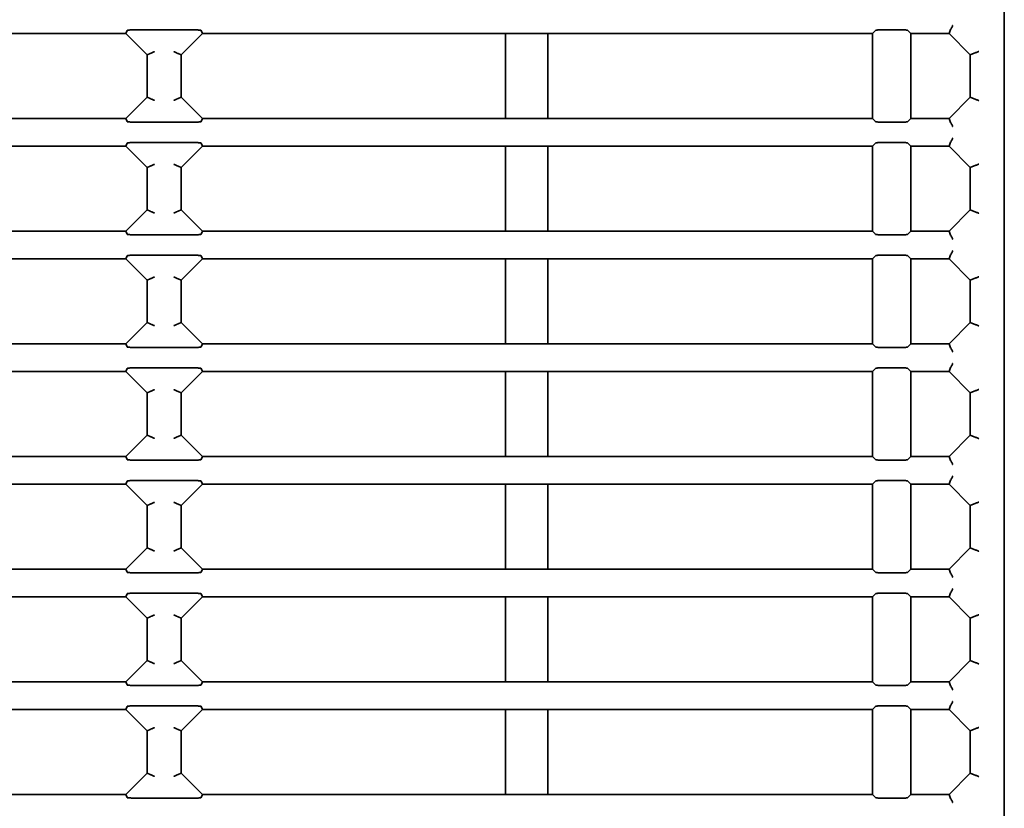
# Model space of a CAD drawing. Header units: millimetres. Extents: x 108 to 291, y 38 to 239.
# Tile 5 of 11: x 125 to 148, y 72 to 91. Entities that reach past the tile are written whole.
import ezdxf

# ---------------------------------------------------------------- set-up
doc = ezdxf.new("R2010")
doc.units = ezdxf.units.MM

msp = doc.modelspace()

# ---------------------------------------------------------------- linework, layer by layer
at = {"color": 7, "linetype": 'Continuous', "lineweight": 35}
for p, q in [((147.758, 101.557), (147.758, 42.945)), ((127.108, 90.607), (120.36, 90.607)), ((127.108, 90.607), (127.138, 90.68)), ((127.608, 90.107), (127.108, 90.607)), ((127.267, 90.691), (128.748, 90.691)), ((128.908, 90.607), (128.408, 90.107)), ((128.878, 90.68), (128.908, 90.607)), ((136.031, 90.607), (128.908, 90.607)), ((137.031, 90.607), (136.031, 90.607)), ((136.031, 88.607), (136.031, 90.607)), ((144.658, 90.607), (137.031, 90.607)), ((137.031, 88.607), (137.031, 90.607)), ((144.658, 90.607), (144.729, 90.679)), ((144.658, 90.607), (144.658, 88.607)), ((144.837, 90.691), (145.393, 90.691)), ((145.483, 90.682), (145.558, 90.607)), ((146.458, 90.607), (145.558, 90.607)), ((145.558, 88.607), (145.558, 90.607)), ((146.458, 90.607), (146.494, 90.698)), ((146.958, 90.107), (146.458, 90.607)), ((146.494, 90.698), (146.495, 90.699)), ((127.68, 90.138), (127.608, 90.107)), ((127.608, 90.107), (127.608, 89.107)), ((127.68, 90.138), (127.68, 90.138)), ((128.335, 90.138), (128.335, 90.138)), ((128.408, 90.107), (128.335, 90.138)), ((128.408, 89.107), (128.408, 90.107)), ((146.958, 90.107), (147.047, 90.145)), ((146.958, 89.107), (146.958, 90.107)), ((147.047, 90.145), (147.047, 90.145)), ((127.108, 88.607), (127.608, 89.107)), ((127.608, 89.107), (127.68, 89.077)), ((128.335, 89.077), (128.408, 89.107)), ((128.408, 89.107), (128.908, 88.607)), ((146.458, 88.607), (146.958, 89.107)), ((146.958, 89.107), (147.047, 89.07)), ((127.68, 89.077), (127.68, 89.077)), ((128.335, 89.077), (128.335, 89.077)), ((147.047, 89.07), (147.047, 89.07)), ((120.36, 88.607), (127.108, 88.607)), ((127.138, 88.535), (127.108, 88.607)), ((128.748, 88.524), (127.267, 88.524)), ((128.908, 88.607), (128.878, 88.535)), ((128.908, 88.607), (136.031, 88.607)), ((136.031, 88.607), (137.031, 88.607)), ((137.031, 88.607), (144.658, 88.607)), ((144.729, 88.536), (144.658, 88.607)), ((145.393, 88.524), (144.837, 88.524)), ((145.558, 88.607), (145.483, 88.533)), ((145.558, 88.607), (146.458, 88.607)), ((146.458, 88.607), (146.494, 88.517)), ((146.495, 88.516), (146.494, 88.517)), ((127.108, 87.957), (120.36, 87.957)), ((127.108, 87.957), (127.138, 88.03)), ((127.608, 87.457), (127.108, 87.957)), ((127.267, 88.041), (128.748, 88.041)), ((128.908, 87.957), (128.408, 87.457)), ((128.878, 88.03), (128.908, 87.957)), ((136.031, 87.957), (128.908, 87.957)), ((137.031, 87.957), (136.031, 87.957)), ((136.031, 85.957), (136.031, 87.957)), ((144.658, 87.957), (137.031, 87.957)), ((137.031, 85.957), (137.031, 87.957)), ((144.658, 87.957), (144.729, 88.029)), ((144.658, 87.957), (144.658, 85.957)), ((144.837, 88.041), (145.393, 88.041)), ((145.483, 88.032), (145.558, 87.957)), ((146.458, 87.957), (145.558, 87.957)), ((145.558, 85.957), (145.558, 87.957)), ((146.458, 87.957), (146.494, 88.048)), ((146.958, 87.457), (146.458, 87.957)), ((146.494, 88.048), (146.495, 88.049)), ((127.68, 87.488), (127.608, 87.457)), ((127.68, 87.488), (127.68, 87.488)), ((128.335, 87.488), (128.335, 87.488)), ((128.408, 87.457), (128.335, 87.488)), ((146.958, 87.457), (147.047, 87.495)), ((147.047, 87.495), (147.047, 87.495)), ((127.608, 87.457), (127.608, 86.457)), ((128.408, 86.457), (128.408, 87.457)), ((146.958, 86.457), (146.958, 87.457)), ((127.108, 85.957), (127.608, 86.457)), ((127.608, 86.457), (127.68, 86.427)), ((127.68, 86.427), (127.68, 86.427)), ((128.335, 86.427), (128.408, 86.457)), ((128.335, 86.427), (128.335, 86.427)), ((128.408, 86.457), (128.908, 85.957)), ((146.458, 85.957), (146.958, 86.457)), ((146.958, 86.457), (147.047, 86.42)), ((147.047, 86.42), (147.047, 86.42)), ((120.36, 85.957), (127.108, 85.957)), ((127.138, 85.885), (127.108, 85.957)), ((128.748, 85.874), (127.267, 85.874)), ((128.908, 85.957), (128.878, 85.885)), ((128.908, 85.957), (136.031, 85.957)), ((136.031, 85.957), (137.031, 85.957)), ((137.031, 85.957), (144.658, 85.957)), ((144.729, 85.886), (144.658, 85.957)), ((145.393, 85.874), (144.837, 85.874)), ((145.558, 85.957), (145.483, 85.883)), ((145.558, 85.957), (146.458, 85.957)), ((146.458, 85.957), (146.494, 85.867)), ((146.495, 85.866), (146.494, 85.867)), ((127.108, 85.307), (120.36, 85.307)), ((127.108, 85.307), (127.138, 85.38)), ((127.608, 84.807), (127.108, 85.307)), ((127.267, 85.391), (128.748, 85.391)), ((128.908, 85.307), (128.408, 84.807)), ((128.878, 85.38), (128.908, 85.307)), ((136.031, 85.307), (128.908, 85.307)), ((137.031, 85.307), (136.031, 85.307)), ((136.031, 83.307), (136.031, 85.307)), ((144.658, 85.307), (137.031, 85.307)), ((137.031, 83.307), (137.031, 85.307)), ((144.658, 85.307), (144.729, 85.379)), ((144.658, 85.307), (144.658, 83.307)), ((144.837, 85.391), (145.393, 85.391)), ((145.483, 85.382), (145.558, 85.307)), ((146.458, 85.307), (145.558, 85.307)), ((145.558, 83.307), (145.558, 85.307)), ((146.458, 85.307), (146.494, 85.398)), ((146.958, 84.807), (146.458, 85.307)), ((146.494, 85.398), (146.495, 85.399)), ((127.68, 84.838), (127.608, 84.807)), ((127.608, 84.807), (127.608, 83.807)), ((127.68, 84.838), (127.68, 84.838)), ((128.335, 84.838), (128.335, 84.838)), ((128.408, 84.807), (128.335, 84.838)), ((128.408, 83.807), (128.408, 84.807)), ((146.958, 84.807), (147.047, 84.845)), ((146.958, 83.807), (146.958, 84.807)), ((147.047, 84.845), (147.047, 84.845)), ((127.108, 83.307), (127.608, 83.807)), ((127.608, 83.807), (127.68, 83.777)), ((128.335, 83.777), (128.408, 83.807)), ((128.408, 83.807), (128.908, 83.307)), ((146.458, 83.307), (146.958, 83.807)), ((146.958, 83.807), (147.047, 83.77)), ((127.68, 83.777), (127.68, 83.777)), ((128.335, 83.777), (128.335, 83.777)), ((147.047, 83.77), (147.047, 83.77)), ((120.36, 83.307), (127.108, 83.307)), ((127.138, 83.235), (127.108, 83.307)), ((128.748, 83.224), (127.267, 83.224)), ((128.908, 83.307), (128.878, 83.235)), ((128.908, 83.307), (136.031, 83.307)), ((136.031, 83.307), (137.031, 83.307)), ((137.031, 83.307), (144.658, 83.307)), ((144.729, 83.236), (144.658, 83.307)), ((145.393, 83.224), (144.837, 83.224)), ((145.558, 83.307), (145.483, 83.233)), ((145.558, 83.307), (146.458, 83.307)), ((146.458, 83.307), (146.494, 83.217)), ((146.495, 83.216), (146.494, 83.217)), ((127.108, 82.657), (120.36, 82.657)), ((127.108, 82.657), (127.138, 82.73)), ((127.608, 82.157), (127.108, 82.657)), ((127.267, 82.741), (128.748, 82.741)), ((128.908, 82.657), (128.408, 82.157)), ((128.878, 82.73), (128.908, 82.657)), ((136.031, 82.657), (128.908, 82.657)), ((137.031, 82.657), (136.031, 82.657)), ((136.031, 80.657), (136.031, 82.657)), ((144.658, 82.657), (137.031, 82.657)), ((137.031, 80.657), (137.031, 82.657)), ((144.658, 82.657), (144.729, 82.729)), ((144.658, 82.657), (144.658, 80.657)), ((144.837, 82.741), (145.393, 82.741)), ((145.483, 82.732), (145.558, 82.657)), ((146.458, 82.657), (145.558, 82.657)), ((145.558, 80.657), (145.558, 82.657)), ((146.458, 82.657), (146.494, 82.748)), ((146.958, 82.157), (146.458, 82.657)), ((146.494, 82.748), (146.495, 82.749)), ((127.68, 82.188), (127.608, 82.157)), ((127.68, 82.188), (127.68, 82.188)), ((128.335, 82.188), (128.335, 82.188)), ((128.408, 82.157), (128.335, 82.188)), ((146.958, 82.157), (147.047, 82.195)), ((147.047, 82.195), (147.047, 82.195)), ((127.608, 82.157), (127.608, 81.157)), ((128.408, 81.157), (128.408, 82.157)), ((146.958, 81.157), (146.958, 82.157)), ((127.108, 80.657), (127.608, 81.157)), ((127.608, 81.157), (127.68, 81.127)), ((127.68, 81.127), (127.68, 81.127)), ((128.335, 81.127), (128.408, 81.157)), ((128.335, 81.127), (128.335, 81.127)), ((128.408, 81.157), (128.908, 80.657)), ((146.458, 80.657), (146.958, 81.157)), ((146.958, 81.157), (147.047, 81.12)), ((147.047, 81.12), (147.047, 81.12)), ((120.36, 80.657), (127.108, 80.657)), ((127.138, 80.585), (127.108, 80.657)), ((128.748, 80.574), (127.267, 80.574)), ((128.908, 80.657), (128.878, 80.585)), ((128.908, 80.657), (136.031, 80.657)), ((136.031, 80.657), (137.031, 80.657)), ((137.031, 80.657), (144.658, 80.657)), ((144.729, 80.586), (144.658, 80.657)), ((145.393, 80.574), (144.837, 80.574)), ((145.558, 80.657), (145.483, 80.583)), ((145.558, 80.657), (146.458, 80.657)), ((146.458, 80.657), (146.494, 80.567)), ((146.495, 80.566), (146.494, 80.567)), ((127.267, 80.091), (128.748, 80.091)), ((144.837, 80.091), (145.393, 80.091)), ((145.483, 80.082), (145.558, 80.007)), ((146.458, 80.007), (146.494, 80.098)), ((146.494, 80.098), (146.495, 80.099)), ((127.108, 80.007), (120.36, 80.007)), ((127.108, 80.007), (127.138, 80.08)), ((127.608, 79.507), (127.108, 80.007)), ((128.908, 80.007), (128.408, 79.507)), ((128.878, 80.08), (128.908, 80.007)), ((136.031, 80.007), (128.908, 80.007)), ((137.031, 80.007), (136.031, 80.007)), ((136.031, 78.007), (136.031, 80.007)), ((144.658, 80.007), (137.031, 80.007)), ((137.031, 78.007), (137.031, 80.007)), ((144.658, 80.007), (144.729, 80.079)), ((144.658, 80.007), (144.658, 78.007)), ((146.458, 80.007), (145.558, 80.007)), ((145.558, 78.007), (145.558, 80.007)), ((146.958, 79.507), (146.458, 80.007)), ((127.68, 79.538), (127.608, 79.507)), ((127.608, 79.507), (127.608, 78.507)), ((127.68, 79.538), (127.68, 79.538)), ((128.335, 79.538), (128.335, 79.538)), ((128.408, 79.507), (128.335, 79.538)), ((128.408, 78.507), (128.408, 79.507)), ((146.958, 79.507), (147.047, 79.545)), ((146.958, 78.507), (146.958, 79.507)), ((147.047, 79.545), (147.047, 79.545)), ((127.108, 78.007), (127.608, 78.507)), ((127.608, 78.507), (127.68, 78.477)), ((127.68, 78.477), (127.68, 78.477)), ((128.335, 78.477), (128.408, 78.507)), ((128.335, 78.477), (128.335, 78.477)), ((128.408, 78.507), (128.908, 78.007)), ((146.458, 78.007), (146.958, 78.507)), ((146.958, 78.507), (147.047, 78.47)), ((147.047, 78.47), (147.047, 78.47)), ((120.36, 78.007), (127.108, 78.007)), ((127.138, 77.935), (127.108, 78.007)), ((128.908, 78.007), (128.878, 77.935)), ((128.908, 78.007), (136.031, 78.007)), ((136.031, 78.007), (137.031, 78.007)), ((137.031, 78.007), (144.658, 78.007)), ((144.729, 77.936), (144.658, 78.007)), ((145.558, 78.007), (145.483, 77.933)), ((145.558, 78.007), (146.458, 78.007)), ((146.458, 78.007), (146.494, 77.917)), ((128.748, 77.924), (127.267, 77.924)), ((145.393, 77.924), (144.837, 77.924)), ((146.495, 77.916), (146.494, 77.917)), ((127.108, 77.357), (120.36, 77.357)), ((127.108, 77.357), (127.138, 77.43)), ((127.608, 76.857), (127.108, 77.357)), ((127.267, 77.441), (128.748, 77.441)), ((128.908, 77.357), (128.408, 76.857)), ((128.878, 77.43), (128.908, 77.357)), ((136.031, 77.357), (128.908, 77.357)), ((137.031, 77.357), (136.031, 77.357)), ((136.031, 75.357), (136.031, 77.357)), ((144.658, 77.357), (137.031, 77.357)), ((137.031, 75.357), (137.031, 77.357)), ((144.658, 77.357), (144.729, 77.429)), ((144.658, 77.357), (144.658, 75.357)), ((144.837, 77.441), (145.393, 77.441)), ((145.483, 77.432), (145.558, 77.357)), ((146.458, 77.357), (145.558, 77.357)), ((145.558, 75.357), (145.558, 77.357)), ((146.458, 77.357), (146.494, 77.448)), ((146.958, 76.857), (146.458, 77.357)), ((146.494, 77.448), (146.495, 77.449)), ((127.68, 76.888), (127.608, 76.857)), ((127.608, 76.857), (127.608, 75.857)), ((127.68, 76.888), (127.68, 76.888)), ((128.335, 76.888), (128.335, 76.888)), ((128.408, 76.857), (128.335, 76.888)), ((128.408, 75.857), (128.408, 76.857)), ((146.958, 76.857), (147.047, 76.895)), ((146.958, 75.857), (146.958, 76.857)), ((147.047, 76.895), (147.047, 76.895)), ((127.108, 75.357), (127.608, 75.857)), ((127.608, 75.857), (127.68, 75.827)), ((127.68, 75.827), (127.68, 75.827)), ((128.335, 75.827), (128.408, 75.857)), ((128.335, 75.827), (128.335, 75.827)), ((128.408, 75.857), (128.908, 75.357)), ((146.458, 75.357), (146.958, 75.857)), ((146.958, 75.857), (147.047, 75.82)), ((147.047, 75.82), (147.047, 75.82)), ((120.36, 75.357), (127.108, 75.357)), ((127.138, 75.285), (127.108, 75.357)), ((128.748, 75.274), (127.267, 75.274)), ((128.908, 75.357), (128.878, 75.285)), ((128.908, 75.357), (136.031, 75.357)), ((136.031, 75.357), (137.031, 75.357)), ((137.031, 75.357), (144.658, 75.357)), ((144.729, 75.286), (144.658, 75.357)), ((145.393, 75.274), (144.837, 75.274)), ((145.558, 75.357), (145.483, 75.283)), ((145.558, 75.357), (146.458, 75.357)), ((146.458, 75.357), (146.494, 75.267)), ((146.495, 75.266), (146.494, 75.267)), ((127.108, 74.707), (127.138, 74.78)), ((127.267, 74.791), (128.748, 74.791)), ((128.878, 74.78), (128.908, 74.707)), ((144.658, 74.707), (144.729, 74.779)), ((144.837, 74.791), (145.393, 74.791)), ((145.483, 74.782), (145.558, 74.707)), ((146.458, 74.707), (146.494, 74.798)), ((146.494, 74.798), (146.495, 74.799)), ((127.108, 74.707), (120.36, 74.707)), ((127.608, 74.207), (127.108, 74.707)), ((128.908, 74.707), (128.408, 74.207)), ((136.031, 74.707), (128.908, 74.707)), ((137.031, 74.707), (136.031, 74.707)), ((136.031, 72.707), (136.031, 74.707)), ((144.658, 74.707), (137.031, 74.707)), ((137.031, 72.707), (137.031, 74.707)), ((144.658, 74.707), (144.658, 72.707)), ((146.458, 74.707), (145.558, 74.707)), ((145.558, 72.707), (145.558, 74.707)), ((146.958, 74.207), (146.458, 74.707)), ((127.68, 74.238), (127.608, 74.207)), ((127.608, 74.207), (127.608, 73.207)), ((127.68, 74.238), (127.68, 74.238)), ((128.335, 74.238), (128.335, 74.238)), ((128.408, 74.207), (128.335, 74.238)), ((128.408, 73.207), (128.408, 74.207)), ((147.047, 74.245), (146.958, 74.207)), ((146.958, 73.207), (146.958, 74.207)), ((147.047, 74.245), (147.047, 74.245)), ((127.108, 72.707), (127.608, 73.207)), ((127.608, 73.207), (127.68, 73.177)), ((127.68, 73.177), (127.68, 73.177)), ((128.335, 73.177), (128.408, 73.207)), ((128.335, 73.177), (128.335, 73.177)), ((128.408, 73.207), (128.908, 72.707)), ((146.458, 72.707), (146.958, 73.207)), ((146.958, 73.207), (147.047, 73.17)), ((147.047, 73.17), (147.047, 73.17)), ((120.36, 72.707), (127.108, 72.707)), ((127.138, 72.635), (127.108, 72.707)), ((128.908, 72.707), (128.878, 72.635)), ((128.908, 72.707), (136.031, 72.707)), ((136.031, 72.707), (137.031, 72.707)), ((137.031, 72.707), (144.658, 72.707)), ((144.729, 72.636), (144.658, 72.707)), ((145.558, 72.707), (145.483, 72.633)), ((145.558, 72.707), (146.458, 72.707)), ((146.494, 72.617), (146.458, 72.707)), ((128.748, 72.624), (127.267, 72.624)), ((145.393, 72.624), (144.837, 72.624)), ((146.495, 72.616), (146.494, 72.617))]:
    msp.add_line(p, q, dxfattribs=at)
for points, knots in [([(146.544, 90.798), (146.544, 90.798), (146.542, 90.793), (146.535, 90.776), (146.524, 90.751), (146.511, 90.725), (146.501, 90.706), (146.497, 90.701), (146.495, 90.699)], [0, 0, 0, 0, 0.011177, 0.10997, 0.349518, 0.572264, 0.78596, 1, 1, 1, 1]), ([(127.138, 90.68), (127.139, 90.681), (127.142, 90.683), (127.159, 90.686), (127.188, 90.689), (127.227, 90.691), (127.255, 90.691), (127.267, 90.691)], [0, 0, 0, 0, 0.150714, 0.300865, 0.505968, 0.792043, 1, 1, 1, 1]), ([(128.748, 90.691), (128.765, 90.691), (128.796, 90.69), (128.836, 90.688), (128.861, 90.685), (128.875, 90.683), (128.877, 90.681), (128.878, 90.68)], [0, 0, 0, 0, 0.29414, 0.545421, 0.732961, 0.884287, 1, 1, 1, 1]), ([(144.729, 90.679), (144.731, 90.681), (144.736, 90.683), (144.757, 90.687), (144.785, 90.69), (144.814, 90.691), (144.831, 90.691), (144.837, 90.691)], [0, 0, 0, 0, 0.221132, 0.442292, 0.662627, 0.881357, 1, 1, 1, 1]), ([(145.393, 90.691), (145.404, 90.691), (145.426, 90.691), (145.454, 90.689), (145.475, 90.686), (145.48, 90.683), (145.483, 90.682)], [0, 0, 0, 0, 0.246784, 0.493539, 0.741125, 1, 1, 1, 1]), ([(127.68, 90.138), (127.683, 90.138), (127.687, 90.14), (127.706, 90.148), (127.732, 90.159), (127.758, 90.17), (127.774, 90.176), (127.779, 90.178), (127.779, 90.179)], [0, 0, 0, 0, 0.214037, 0.427727, 0.650529, 0.890246, 0.988835, 1, 1, 1, 1]), ([(128.236, 90.179), (128.236, 90.178), (128.242, 90.176), (128.258, 90.17), (128.283, 90.159), (128.309, 90.148), (128.328, 90.14), (128.333, 90.138), (128.335, 90.138)], [0, 0, 0, 0, 0.011165, 0.109754, 0.349471, 0.572273, 0.785963, 1, 1, 1, 1]), ([(147.156, 90.186), (147.156, 90.186), (147.148, 90.183), (147.129, 90.175), (147.101, 90.164), (147.075, 90.154), (147.055, 90.147), (147.05, 90.146), (147.047, 90.145)], [0, 0, 0, 0, 0.010628, 0.163513, 0.388, 0.596831, 0.798278, 1, 1, 1, 1]), ([(127.68, 89.077), (127.683, 89.076), (127.687, 89.074), (127.706, 89.067), (127.732, 89.056), (127.758, 89.045), (127.774, 89.039), (127.779, 89.037), (127.779, 89.036)], [0, 0, 0, 0, 0.214037, 0.427727, 0.650529, 0.890246, 0.988835, 1, 1, 1, 1]), ([(128.236, 89.036), (128.236, 89.037), (128.242, 89.039), (128.258, 89.045), (128.283, 89.056), (128.309, 89.067), (128.328, 89.074), (128.333, 89.076), (128.335, 89.077)], [0, 0, 0, 0, 0.011165, 0.109754, 0.349471, 0.572273, 0.785963, 1, 1, 1, 1]), ([(147.156, 89.028), (147.156, 89.029), (147.148, 89.032), (147.129, 89.04), (147.101, 89.051), (147.075, 89.061), (147.055, 89.068), (147.05, 89.069), (147.047, 89.07)], [0, 0, 0, 0, 0.010628, 0.163513, 0.388, 0.596831, 0.798278, 1, 1, 1, 1]), ([(127.267, 88.524), (127.25, 88.524), (127.219, 88.525), (127.18, 88.527), (127.154, 88.529), (127.141, 88.532), (127.139, 88.534), (127.138, 88.535)], [0, 0, 0, 0, 0.29414, 0.545421, 0.732961, 0.884287, 1, 1, 1, 1]), ([(128.878, 88.535), (128.876, 88.534), (128.873, 88.532), (128.856, 88.529), (128.827, 88.526), (128.788, 88.524), (128.76, 88.524), (128.748, 88.524)], [0, 0, 0, 0, 0.150714, 0.300865, 0.505968, 0.792043, 1, 1, 1, 1]), ([(144.837, 88.524), (144.826, 88.524), (144.803, 88.524), (144.772, 88.526), (144.747, 88.529), (144.733, 88.533), (144.73, 88.535), (144.729, 88.536)], [0, 0, 0, 0, 0.217075, 0.434125, 0.651907, 0.871244, 1, 1, 1, 1]), ([(145.483, 88.533), (145.48, 88.532), (145.475, 88.529), (145.454, 88.526), (145.426, 88.524), (145.404, 88.524), (145.393, 88.524)], [0, 0, 0, 0, 0.250691, 0.501428, 0.750937, 1, 1, 1, 1]), ([(146.544, 88.417), (146.544, 88.417), (146.542, 88.422), (146.535, 88.439), (146.524, 88.464), (146.511, 88.49), (146.501, 88.509), (146.497, 88.514), (146.495, 88.516)], [0, 0, 0, 0, 0.011177, 0.10997, 0.349518, 0.572264, 0.78596, 1, 1, 1, 1]), ([(127.138, 88.03), (127.139, 88.031), (127.142, 88.033), (127.159, 88.036), (127.188, 88.039), (127.227, 88.041), (127.255, 88.041), (127.267, 88.041)], [0, 0, 0, 0, 0.1507141, 0.3008646, 0.5059681, 0.7920434, 1, 1, 1, 1]), ([(128.748, 88.041), (128.765, 88.041), (128.796, 88.04), (128.836, 88.038), (128.861, 88.035), (128.875, 88.033), (128.877, 88.031), (128.878, 88.03)], [0, 0, 0, 0, 0.2941403, 0.5454206, 0.7329615, 0.8842866, 1, 1, 1, 1]), ([(144.729, 88.029), (144.731, 88.031), (144.736, 88.033), (144.757, 88.037), (144.785, 88.04), (144.814, 88.041), (144.831, 88.041), (144.837, 88.041)], [0, 0, 0, 0, 0.221132, 0.442292, 0.662627, 0.881357, 1, 1, 1, 1]), ([(145.393, 88.041), (145.404, 88.041), (145.426, 88.041), (145.454, 88.039), (145.475, 88.036), (145.48, 88.033), (145.483, 88.032)], [0, 0, 0, 0, 0.246784, 0.493539, 0.741125, 1, 1, 1, 1]), ([(146.544, 88.148), (146.544, 88.148), (146.542, 88.143), (146.535, 88.126), (146.524, 88.101), (146.511, 88.075), (146.501, 88.056), (146.497, 88.051), (146.495, 88.049)], [0, 0, 0, 0, 0.011177, 0.10997, 0.349518, 0.572264, 0.78596, 1, 1, 1, 1]), ([(127.68, 87.488), (127.683, 87.488), (127.687, 87.49), (127.706, 87.498), (127.732, 87.509), (127.758, 87.52), (127.774, 87.526), (127.779, 87.528), (127.779, 87.529)], [0, 0, 0, 0, 0.2140366, 0.4277272, 0.6505286, 0.8902465, 0.9888355, 1, 1, 1, 1]), ([(128.236, 87.529), (128.236, 87.528), (128.242, 87.526), (128.258, 87.52), (128.283, 87.509), (128.309, 87.498), (128.328, 87.49), (128.333, 87.488), (128.335, 87.488)], [0, 0, 0, 0, 0.0111645, 0.1097535, 0.3494714, 0.5722728, 0.7859634, 1, 1, 1, 1]), ([(147.156, 87.536), (147.156, 87.536), (147.148, 87.533), (147.129, 87.525), (147.101, 87.514), (147.075, 87.504), (147.055, 87.497), (147.05, 87.496), (147.047, 87.495)], [0, 0, 0, 0, 0.010628, 0.163513, 0.388, 0.596831, 0.798278, 1, 1, 1, 1]), ([(127.68, 86.427), (127.683, 86.426), (127.687, 86.424), (127.706, 86.417), (127.732, 86.406), (127.758, 86.395), (127.774, 86.389), (127.779, 86.387), (127.779, 86.386)], [0, 0, 0, 0, 0.214037, 0.427727, 0.650529, 0.890246, 0.988835, 1, 1, 1, 1]), ([(128.236, 86.386), (128.236, 86.387), (128.242, 86.389), (128.258, 86.395), (128.283, 86.406), (128.309, 86.417), (128.328, 86.424), (128.333, 86.426), (128.335, 86.427)], [0, 0, 0, 0, 0.0111645, 0.1097535, 0.3494714, 0.5722728, 0.7859634, 1, 1, 1, 1]), ([(147.156, 86.378), (147.156, 86.379), (147.148, 86.382), (147.129, 86.39), (147.101, 86.401), (147.075, 86.411), (147.055, 86.418), (147.05, 86.419), (147.047, 86.42)], [0, 0, 0, 0, 0.010628, 0.163513, 0.388, 0.596831, 0.798278, 1, 1, 1, 1]), ([(127.267, 85.874), (127.25, 85.874), (127.219, 85.875), (127.18, 85.877), (127.154, 85.879), (127.141, 85.882), (127.139, 85.884), (127.138, 85.885)], [0, 0, 0, 0, 0.2941403, 0.5454206, 0.7329615, 0.8842866, 1, 1, 1, 1]), ([(128.878, 85.885), (128.876, 85.884), (128.873, 85.882), (128.856, 85.879), (128.827, 85.876), (128.788, 85.874), (128.76, 85.874), (128.748, 85.874)], [0, 0, 0, 0, 0.150714, 0.300865, 0.505968, 0.792043, 1, 1, 1, 1]), ([(144.837, 85.874), (144.826, 85.874), (144.803, 85.874), (144.772, 85.876), (144.747, 85.879), (144.733, 85.883), (144.73, 85.885), (144.729, 85.886)], [0, 0, 0, 0, 0.217075, 0.434125, 0.651907, 0.871244, 1, 1, 1, 1]), ([(145.483, 85.883), (145.48, 85.882), (145.475, 85.879), (145.454, 85.876), (145.426, 85.874), (145.404, 85.874), (145.393, 85.874)], [0, 0, 0, 0, 0.250691, 0.501428, 0.750937, 1, 1, 1, 1]), ([(146.544, 85.767), (146.544, 85.767), (146.542, 85.772), (146.535, 85.789), (146.524, 85.814), (146.511, 85.84), (146.501, 85.859), (146.497, 85.864), (146.495, 85.866)], [0, 0, 0, 0, 0.011177, 0.10997, 0.349518, 0.572264, 0.78596, 1, 1, 1, 1]), ([(146.544, 85.498), (146.544, 85.498), (146.542, 85.493), (146.535, 85.476), (146.524, 85.451), (146.511, 85.425), (146.501, 85.406), (146.497, 85.401), (146.495, 85.399)], [0, 0, 0, 0, 0.011177, 0.10997, 0.349518, 0.572264, 0.78596, 1, 1, 1, 1]), ([(127.138, 85.38), (127.139, 85.381), (127.142, 85.383), (127.159, 85.386), (127.188, 85.389), (127.227, 85.391), (127.255, 85.391), (127.267, 85.391)], [0, 0, 0, 0, 0.1507141, 0.3008646, 0.5059681, 0.7920434, 1, 1, 1, 1]), ([(128.748, 85.391), (128.765, 85.391), (128.796, 85.39), (128.836, 85.388), (128.861, 85.385), (128.875, 85.383), (128.877, 85.381), (128.878, 85.38)], [0, 0, 0, 0, 0.2941403, 0.5454206, 0.7329615, 0.8842866, 1, 1, 1, 1]), ([(144.729, 85.379), (144.731, 85.381), (144.736, 85.383), (144.757, 85.387), (144.785, 85.39), (144.814, 85.391), (144.831, 85.391), (144.837, 85.391)], [0, 0, 0, 0, 0.221132, 0.442292, 0.662627, 0.881357, 1, 1, 1, 1]), ([(145.393, 85.391), (145.404, 85.391), (145.426, 85.391), (145.454, 85.389), (145.475, 85.386), (145.48, 85.383), (145.483, 85.382)], [0, 0, 0, 0, 0.246784, 0.493539, 0.741125, 1, 1, 1, 1]), ([(127.68, 84.838), (127.683, 84.838), (127.687, 84.84), (127.706, 84.848), (127.732, 84.859), (127.758, 84.87), (127.774, 84.876), (127.779, 84.878), (127.779, 84.879)], [0, 0, 0, 0, 0.2140366, 0.4277272, 0.6505286, 0.8902465, 0.9888355, 1, 1, 1, 1]), ([(128.236, 84.879), (128.236, 84.878), (128.242, 84.876), (128.258, 84.87), (128.283, 84.859), (128.309, 84.848), (128.328, 84.84), (128.333, 84.838), (128.335, 84.838)], [0, 0, 0, 0, 0.0111645, 0.1097535, 0.3494714, 0.5722728, 0.7859634, 1, 1, 1, 1]), ([(147.156, 84.886), (147.156, 84.886), (147.148, 84.883), (147.129, 84.875), (147.101, 84.864), (147.075, 84.854), (147.055, 84.847), (147.05, 84.846), (147.047, 84.845)], [0, 0, 0, 0, 0.010628, 0.163513, 0.388, 0.596831, 0.798278, 1, 1, 1, 1]), ([(127.68, 83.777), (127.683, 83.776), (127.687, 83.774), (127.706, 83.767), (127.732, 83.756), (127.758, 83.745), (127.774, 83.739), (127.779, 83.737), (127.779, 83.736)], [0, 0, 0, 0, 0.214037, 0.427727, 0.650529, 0.890246, 0.988835, 1, 1, 1, 1]), ([(128.236, 83.736), (128.236, 83.737), (128.242, 83.739), (128.258, 83.745), (128.283, 83.756), (128.309, 83.767), (128.328, 83.774), (128.333, 83.776), (128.335, 83.777)], [0, 0, 0, 0, 0.011165, 0.109754, 0.349471, 0.572273, 0.785963, 1, 1, 1, 1]), ([(147.156, 83.728), (147.156, 83.729), (147.148, 83.732), (147.129, 83.74), (147.101, 83.751), (147.075, 83.761), (147.055, 83.768), (147.05, 83.769), (147.047, 83.77)], [0, 0, 0, 0, 0.010628, 0.163513, 0.388, 0.596831, 0.798278, 1, 1, 1, 1]), ([(127.267, 83.224), (127.25, 83.224), (127.219, 83.225), (127.18, 83.227), (127.154, 83.229), (127.141, 83.232), (127.139, 83.234), (127.138, 83.235)], [0, 0, 0, 0, 0.29414, 0.545421, 0.732961, 0.884287, 1, 1, 1, 1]), ([(128.878, 83.235), (128.876, 83.234), (128.873, 83.232), (128.856, 83.229), (128.827, 83.226), (128.788, 83.224), (128.76, 83.224), (128.748, 83.224)], [0, 0, 0, 0, 0.150714, 0.300865, 0.505968, 0.792043, 1, 1, 1, 1]), ([(144.837, 83.224), (144.826, 83.224), (144.803, 83.224), (144.772, 83.226), (144.747, 83.229), (144.733, 83.233), (144.73, 83.235), (144.729, 83.236)], [0, 0, 0, 0, 0.217075, 0.434125, 0.651907, 0.871244, 1, 1, 1, 1]), ([(145.483, 83.233), (145.48, 83.232), (145.475, 83.229), (145.454, 83.226), (145.426, 83.224), (145.404, 83.224), (145.393, 83.224)], [0, 0, 0, 0, 0.250691, 0.501428, 0.750937, 1, 1, 1, 1]), ([(146.544, 83.117), (146.544, 83.117), (146.542, 83.122), (146.535, 83.139), (146.524, 83.164), (146.511, 83.19), (146.501, 83.209), (146.497, 83.214), (146.495, 83.216)], [0, 0, 0, 0, 0.011177, 0.10997, 0.349518, 0.572264, 0.78596, 1, 1, 1, 1]), ([(127.138, 82.73), (127.139, 82.731), (127.142, 82.733), (127.159, 82.736), (127.188, 82.739), (127.227, 82.741), (127.255, 82.741), (127.267, 82.741)], [0, 0, 0, 0, 0.150714, 0.300865, 0.505968, 0.792043, 1, 1, 1, 1]), ([(128.748, 82.741), (128.765, 82.741), (128.796, 82.74), (128.836, 82.738), (128.861, 82.735), (128.875, 82.733), (128.877, 82.731), (128.878, 82.73)], [0, 0, 0, 0, 0.29414, 0.545421, 0.732961, 0.884287, 1, 1, 1, 1]), ([(144.729, 82.729), (144.731, 82.731), (144.736, 82.733), (144.757, 82.737), (144.785, 82.74), (144.814, 82.741), (144.831, 82.741), (144.837, 82.741)], [0, 0, 0, 0, 0.221132, 0.442292, 0.662627, 0.881357, 1, 1, 1, 1]), ([(145.393, 82.741), (145.404, 82.741), (145.426, 82.741), (145.454, 82.739), (145.475, 82.736), (145.48, 82.733), (145.483, 82.732)], [0, 0, 0, 0, 0.246784, 0.493539, 0.741125, 1, 1, 1, 1]), ([(146.544, 82.848), (146.544, 82.848), (146.542, 82.843), (146.535, 82.826), (146.524, 82.801), (146.511, 82.775), (146.501, 82.756), (146.497, 82.751), (146.495, 82.749)], [0, 0, 0, 0, 0.011177, 0.10997, 0.349518, 0.572264, 0.78596, 1, 1, 1, 1]), ([(127.68, 82.188), (127.683, 82.188), (127.687, 82.19), (127.706, 82.198), (127.732, 82.209), (127.758, 82.22), (127.774, 82.226), (127.779, 82.228), (127.779, 82.229)], [0, 0, 0, 0, 0.214037, 0.427727, 0.650529, 0.890246, 0.988835, 1, 1, 1, 1]), ([(128.236, 82.229), (128.236, 82.228), (128.242, 82.226), (128.258, 82.22), (128.283, 82.209), (128.309, 82.198), (128.328, 82.19), (128.333, 82.188), (128.335, 82.188)], [0, 0, 0, 0, 0.011165, 0.109754, 0.349471, 0.572273, 0.785963, 1, 1, 1, 1]), ([(147.156, 82.236), (147.156, 82.236), (147.148, 82.233), (147.129, 82.225), (147.101, 82.214), (147.075, 82.204), (147.055, 82.197), (147.05, 82.196), (147.047, 82.195)], [0, 0, 0, 0, 0.010628, 0.163513, 0.388, 0.596831, 0.798278, 1, 1, 1, 1]), ([(127.68, 81.127), (127.683, 81.126), (127.687, 81.124), (127.706, 81.117), (127.732, 81.106), (127.758, 81.095), (127.774, 81.089), (127.779, 81.087), (127.779, 81.086)], [0, 0, 0, 0, 0.214037, 0.427727, 0.650529, 0.890246, 0.988835, 1, 1, 1, 1]), ([(128.236, 81.086), (128.236, 81.087), (128.242, 81.089), (128.258, 81.095), (128.283, 81.106), (128.309, 81.117), (128.328, 81.124), (128.333, 81.126), (128.335, 81.127)], [0, 0, 0, 0, 0.011165, 0.109754, 0.349471, 0.572273, 0.785963, 1, 1, 1, 1]), ([(147.156, 81.078), (147.156, 81.079), (147.148, 81.082), (147.129, 81.09), (147.101, 81.101), (147.075, 81.111), (147.055, 81.118), (147.05, 81.119), (147.047, 81.12)], [0, 0, 0, 0, 0.010628, 0.163513, 0.388, 0.596831, 0.798278, 1, 1, 1, 1]), ([(127.267, 80.574), (127.25, 80.574), (127.219, 80.575), (127.18, 80.577), (127.154, 80.579), (127.141, 80.582), (127.139, 80.584), (127.138, 80.585)], [0, 0, 0, 0, 0.29414, 0.545421, 0.732961, 0.884287, 1, 1, 1, 1]), ([(128.878, 80.585), (128.876, 80.584), (128.873, 80.582), (128.856, 80.579), (128.827, 80.576), (128.788, 80.574), (128.76, 80.574), (128.748, 80.574)], [0, 0, 0, 0, 0.1507141, 0.3008646, 0.5059681, 0.7920434, 1, 1, 1, 1]), ([(144.837, 80.574), (144.826, 80.574), (144.803, 80.574), (144.772, 80.576), (144.747, 80.579), (144.733, 80.583), (144.73, 80.585), (144.729, 80.586)], [0, 0, 0, 0, 0.217075, 0.434125, 0.651907, 0.871244, 1, 1, 1, 1]), ([(145.483, 80.583), (145.48, 80.582), (145.475, 80.579), (145.454, 80.576), (145.426, 80.574), (145.404, 80.574), (145.393, 80.574)], [0, 0, 0, 0, 0.250691, 0.501428, 0.750937, 1, 1, 1, 1]), ([(146.544, 80.467), (146.544, 80.467), (146.542, 80.472), (146.535, 80.489), (146.524, 80.514), (146.511, 80.54), (146.501, 80.559), (146.497, 80.564), (146.495, 80.566)], [0, 0, 0, 0, 0.011177, 0.10997, 0.349518, 0.572264, 0.78596, 1, 1, 1, 1]), ([(127.138, 80.08), (127.139, 80.081), (127.142, 80.083), (127.159, 80.086), (127.188, 80.089), (127.227, 80.091), (127.255, 80.091), (127.267, 80.091)], [0, 0, 0, 0, 0.150714, 0.300865, 0.505968, 0.792043, 1, 1, 1, 1]), ([(128.748, 80.091), (128.765, 80.091), (128.796, 80.09), (128.836, 80.088), (128.861, 80.085), (128.875, 80.083), (128.877, 80.081), (128.878, 80.08)], [0, 0, 0, 0, 0.2941403, 0.5454206, 0.7329615, 0.8842866, 1, 1, 1, 1]), ([(144.729, 80.079), (144.731, 80.081), (144.736, 80.083), (144.757, 80.087), (144.785, 80.09), (144.814, 80.091), (144.831, 80.091), (144.837, 80.091)], [0, 0, 0, 0, 0.221132, 0.442292, 0.662627, 0.881357, 1, 1, 1, 1]), ([(145.393, 80.091), (145.404, 80.091), (145.426, 80.091), (145.454, 80.089), (145.475, 80.086), (145.48, 80.083), (145.483, 80.082)], [0, 0, 0, 0, 0.246784, 0.493539, 0.741125, 1, 1, 1, 1]), ([(146.544, 80.198), (146.544, 80.198), (146.542, 80.193), (146.535, 80.176), (146.524, 80.151), (146.511, 80.125), (146.501, 80.106), (146.497, 80.101), (146.495, 80.099)], [0, 0, 0, 0, 0.011177, 0.10997, 0.349518, 0.572264, 0.78596, 1, 1, 1, 1]), ([(127.68, 79.538), (127.683, 79.538), (127.687, 79.54), (127.706, 79.548), (127.732, 79.559), (127.758, 79.57), (127.774, 79.576), (127.779, 79.578), (127.779, 79.579)], [0, 0, 0, 0, 0.214037, 0.427727, 0.650529, 0.890246, 0.988835, 1, 1, 1, 1]), ([(128.236, 79.579), (128.236, 79.578), (128.242, 79.576), (128.258, 79.57), (128.283, 79.559), (128.309, 79.548), (128.328, 79.54), (128.333, 79.538), (128.335, 79.538)], [0, 0, 0, 0, 0.0111645, 0.1097535, 0.3494714, 0.5722728, 0.7859634, 1, 1, 1, 1]), ([(147.156, 79.586), (147.156, 79.586), (147.148, 79.583), (147.129, 79.575), (147.101, 79.564), (147.075, 79.554), (147.055, 79.547), (147.05, 79.546), (147.047, 79.545)], [0, 0, 0, 0, 0.010628, 0.163513, 0.388, 0.596831, 0.798278, 1, 1, 1, 1]), ([(127.68, 78.477), (127.683, 78.476), (127.687, 78.474), (127.706, 78.467), (127.732, 78.456), (127.758, 78.445), (127.774, 78.439), (127.779, 78.437), (127.779, 78.436)], [0, 0, 0, 0, 0.214037, 0.427727, 0.650529, 0.890246, 0.988835, 1, 1, 1, 1]), ([(128.236, 78.436), (128.236, 78.437), (128.242, 78.439), (128.258, 78.445), (128.283, 78.456), (128.309, 78.467), (128.328, 78.474), (128.333, 78.476), (128.335, 78.477)], [0, 0, 0, 0, 0.011165, 0.109754, 0.349471, 0.572273, 0.785963, 1, 1, 1, 1]), ([(147.156, 78.428), (147.156, 78.429), (147.148, 78.432), (147.129, 78.44), (147.101, 78.451), (147.075, 78.461), (147.055, 78.468), (147.05, 78.469), (147.047, 78.47)], [0, 0, 0, 0, 0.010628, 0.163513, 0.388, 0.596831, 0.798278, 1, 1, 1, 1]), ([(127.267, 77.924), (127.25, 77.924), (127.219, 77.925), (127.18, 77.927), (127.154, 77.929), (127.141, 77.932), (127.139, 77.934), (127.138, 77.935)], [0, 0, 0, 0, 0.29414, 0.545421, 0.732961, 0.884287, 1, 1, 1, 1]), ([(128.878, 77.935), (128.876, 77.934), (128.873, 77.932), (128.856, 77.929), (128.827, 77.926), (128.788, 77.924), (128.76, 77.924), (128.748, 77.924)], [0, 0, 0, 0, 0.1507141, 0.3008646, 0.5059681, 0.7920434, 1, 1, 1, 1]), ([(144.837, 77.924), (144.826, 77.924), (144.803, 77.924), (144.772, 77.926), (144.747, 77.929), (144.733, 77.933), (144.73, 77.935), (144.729, 77.936)], [0, 0, 0, 0, 0.217075, 0.434125, 0.651907, 0.871244, 1, 1, 1, 1]), ([(145.483, 77.933), (145.48, 77.932), (145.475, 77.929), (145.454, 77.926), (145.426, 77.924), (145.404, 77.924), (145.393, 77.924)], [0, 0, 0, 0, 0.250691, 0.501428, 0.750937, 1, 1, 1, 1]), ([(146.544, 77.817), (146.544, 77.817), (146.542, 77.822), (146.535, 77.839), (146.524, 77.864), (146.511, 77.89), (146.501, 77.909), (146.497, 77.914), (146.495, 77.916)], [0, 0, 0, 0, 0.011177, 0.10997, 0.349518, 0.572264, 0.78596, 1, 1, 1, 1]), ([(146.544, 77.548), (146.544, 77.548), (146.542, 77.543), (146.535, 77.526), (146.524, 77.501), (146.511, 77.475), (146.501, 77.456), (146.497, 77.451), (146.495, 77.449)], [0, 0, 0, 0, 0.011177, 0.10997, 0.349518, 0.572264, 0.78596, 1, 1, 1, 1]), ([(127.138, 77.43), (127.139, 77.431), (127.142, 77.433), (127.159, 77.436), (127.188, 77.439), (127.227, 77.441), (127.255, 77.441), (127.267, 77.441)], [0, 0, 0, 0, 0.150714, 0.300865, 0.505968, 0.792043, 1, 1, 1, 1]), ([(128.748, 77.441), (128.765, 77.441), (128.796, 77.44), (128.836, 77.438), (128.861, 77.435), (128.875, 77.433), (128.877, 77.431), (128.878, 77.43)], [0, 0, 0, 0, 0.2941403, 0.5454206, 0.7329615, 0.8842866, 1, 1, 1, 1]), ([(144.729, 77.429), (144.731, 77.431), (144.736, 77.433), (144.757, 77.437), (144.785, 77.44), (144.814, 77.441), (144.831, 77.441), (144.837, 77.441)], [0, 0, 0, 0, 0.221132, 0.442292, 0.662627, 0.881357, 1, 1, 1, 1]), ([(145.393, 77.441), (145.404, 77.441), (145.426, 77.441), (145.454, 77.439), (145.475, 77.436), (145.48, 77.433), (145.483, 77.432)], [0, 0, 0, 0, 0.246784, 0.493539, 0.741125, 1, 1, 1, 1]), ([(127.68, 76.888), (127.683, 76.888), (127.687, 76.89), (127.706, 76.898), (127.732, 76.909), (127.758, 76.92), (127.774, 76.926), (127.779, 76.928), (127.779, 76.929)], [0, 0, 0, 0, 0.214037, 0.427727, 0.650529, 0.890246, 0.988835, 1, 1, 1, 1]), ([(128.236, 76.929), (128.236, 76.928), (128.242, 76.926), (128.258, 76.92), (128.283, 76.909), (128.309, 76.898), (128.328, 76.89), (128.333, 76.888), (128.335, 76.888)], [0, 0, 0, 0, 0.0111645, 0.1097535, 0.3494714, 0.5722728, 0.7859634, 1, 1, 1, 1]), ([(147.156, 76.936), (147.156, 76.936), (147.148, 76.933), (147.129, 76.925), (147.101, 76.914), (147.075, 76.904), (147.055, 76.897), (147.05, 76.896), (147.047, 76.895)], [0, 0, 0, 0, 0.010628, 0.163513, 0.388, 0.596831, 0.798278, 1, 1, 1, 1]), ([(127.68, 75.827), (127.683, 75.826), (127.687, 75.824), (127.706, 75.817), (127.732, 75.806), (127.758, 75.795), (127.774, 75.789), (127.779, 75.787), (127.779, 75.786)], [0, 0, 0, 0, 0.214037, 0.427727, 0.650529, 0.890246, 0.988835, 1, 1, 1, 1]), ([(128.236, 75.786), (128.236, 75.787), (128.242, 75.789), (128.258, 75.795), (128.283, 75.806), (128.309, 75.817), (128.328, 75.824), (128.333, 75.826), (128.335, 75.827)], [0, 0, 0, 0, 0.011165, 0.109754, 0.349471, 0.572273, 0.785963, 1, 1, 1, 1]), ([(147.156, 75.778), (147.156, 75.779), (147.148, 75.782), (147.129, 75.79), (147.101, 75.801), (147.075, 75.811), (147.055, 75.818), (147.05, 75.819), (147.047, 75.82)], [0, 0, 0, 0, 0.010628, 0.163513, 0.388, 0.596831, 0.798278, 1, 1, 1, 1]), ([(127.267, 75.274), (127.25, 75.274), (127.219, 75.275), (127.18, 75.277), (127.154, 75.279), (127.141, 75.282), (127.139, 75.284), (127.138, 75.285)], [0, 0, 0, 0, 0.29414, 0.545421, 0.732961, 0.884287, 1, 1, 1, 1]), ([(128.878, 75.285), (128.876, 75.284), (128.873, 75.282), (128.856, 75.279), (128.827, 75.276), (128.788, 75.274), (128.76, 75.274), (128.748, 75.274)], [0, 0, 0, 0, 0.1507141, 0.3008646, 0.5059681, 0.7920434, 1, 1, 1, 1]), ([(144.837, 75.274), (144.826, 75.274), (144.803, 75.274), (144.772, 75.276), (144.747, 75.279), (144.733, 75.283), (144.73, 75.285), (144.729, 75.286)], [0, 0, 0, 0, 0.217075, 0.434125, 0.651907, 0.871244, 1, 1, 1, 1]), ([(145.483, 75.283), (145.48, 75.282), (145.475, 75.279), (145.454, 75.276), (145.426, 75.274), (145.404, 75.274), (145.393, 75.274)], [0, 0, 0, 0, 0.250691, 0.501428, 0.750937, 1, 1, 1, 1]), ([(146.495, 75.266), (146.497, 75.264), (146.501, 75.259), (146.511, 75.24), (146.524, 75.214), (146.535, 75.189), (146.542, 75.172), (146.544, 75.167), (146.544, 75.167)], [0, 0, 0, 0, 0.21404, 0.427736, 0.650482, 0.89003, 0.988823, 1, 1, 1, 1]), ([(127.138, 74.78), (127.139, 74.781), (127.142, 74.783), (127.159, 74.786), (127.188, 74.789), (127.227, 74.791), (127.255, 74.791), (127.267, 74.791)], [0, 0, 0, 0, 0.150714, 0.300865, 0.505968, 0.792043, 1, 1, 1, 1]), ([(128.748, 74.791), (128.765, 74.791), (128.796, 74.79), (128.836, 74.788), (128.861, 74.785), (128.875, 74.783), (128.877, 74.781), (128.878, 74.78)], [0, 0, 0, 0, 0.2941403, 0.5454206, 0.7329615, 0.8842866, 1, 1, 1, 1]), ([(144.729, 74.779), (144.731, 74.781), (144.736, 74.783), (144.757, 74.787), (144.785, 74.79), (144.814, 74.791), (144.831, 74.791), (144.837, 74.791)], [0, 0, 0, 0, 0.221132, 0.442292, 0.662627, 0.881357, 1, 1, 1, 1]), ([(145.393, 74.791), (145.404, 74.791), (145.426, 74.791), (145.454, 74.789), (145.475, 74.786), (145.48, 74.783), (145.483, 74.782)], [0, 0, 0, 0, 0.246784, 0.493539, 0.741125, 1, 1, 1, 1]), ([(146.544, 74.898), (146.544, 74.898), (146.542, 74.893), (146.535, 74.876), (146.524, 74.851), (146.511, 74.825), (146.501, 74.806), (146.497, 74.801), (146.495, 74.799)], [0, 0, 0, 0, 0.011177, 0.10997, 0.349518, 0.572264, 0.78596, 1, 1, 1, 1]), ([(127.68, 74.238), (127.683, 74.238), (127.687, 74.24), (127.706, 74.248), (127.732, 74.259), (127.758, 74.27), (127.774, 74.276), (127.779, 74.278), (127.779, 74.279)], [0, 0, 0, 0, 0.214037, 0.427727, 0.650529, 0.890246, 0.988835, 1, 1, 1, 1]), ([(128.236, 74.279), (128.236, 74.278), (128.242, 74.276), (128.258, 74.27), (128.283, 74.259), (128.309, 74.248), (128.328, 74.24), (128.333, 74.238), (128.335, 74.238)], [0, 0, 0, 0, 0.0111645, 0.1097535, 0.3494714, 0.5722728, 0.7859634, 1, 1, 1, 1]), ([(147.156, 74.286), (147.156, 74.286), (147.148, 74.283), (147.129, 74.275), (147.101, 74.264), (147.075, 74.254), (147.055, 74.247), (147.05, 74.246), (147.047, 74.245)], [0, 0, 0, 0, 0.010628, 0.163513, 0.388, 0.596831, 0.798278, 1, 1, 1, 1]), ([(127.68, 73.177), (127.683, 73.176), (127.687, 73.174), (127.706, 73.167), (127.732, 73.156), (127.758, 73.145), (127.774, 73.139), (127.779, 73.137), (127.779, 73.136)], [0, 0, 0, 0, 0.214037, 0.427727, 0.650529, 0.890246, 0.988835, 1, 1, 1, 1]), ([(128.236, 73.136), (128.236, 73.137), (128.242, 73.139), (128.258, 73.145), (128.283, 73.156), (128.309, 73.167), (128.328, 73.174), (128.333, 73.176), (128.335, 73.177)], [0, 0, 0, 0, 0.011165, 0.109754, 0.349471, 0.572273, 0.785963, 1, 1, 1, 1]), ([(147.047, 73.17), (147.05, 73.169), (147.055, 73.168), (147.075, 73.161), (147.101, 73.151), (147.129, 73.14), (147.148, 73.132), (147.156, 73.129), (147.156, 73.128)], [0, 0, 0, 0, 0.201722, 0.403169, 0.612, 0.836487, 0.989372, 1, 1, 1, 1]), ([(127.267, 72.624), (127.25, 72.624), (127.219, 72.625), (127.18, 72.627), (127.154, 72.629), (127.141, 72.632), (127.139, 72.634), (127.138, 72.635)], [0, 0, 0, 0, 0.2941403, 0.5454206, 0.7329615, 0.8842866, 1, 1, 1, 1]), ([(128.878, 72.635), (128.876, 72.634), (128.873, 72.632), (128.856, 72.629), (128.827, 72.626), (128.788, 72.624), (128.76, 72.624), (128.748, 72.624)], [0, 0, 0, 0, 0.1507141, 0.3008646, 0.5059681, 0.7920434, 1, 1, 1, 1]), ([(144.837, 72.624), (144.826, 72.624), (144.803, 72.624), (144.772, 72.626), (144.747, 72.629), (144.733, 72.633), (144.73, 72.635), (144.729, 72.636)], [0, 0, 0, 0, 0.217075, 0.434125, 0.651907, 0.871244, 1, 1, 1, 1]), ([(145.483, 72.633), (145.48, 72.632), (145.475, 72.629), (145.454, 72.626), (145.426, 72.624), (145.404, 72.624), (145.393, 72.624)], [0, 0, 0, 0, 0.250691, 0.501428, 0.750937, 1, 1, 1, 1]), ([(146.495, 72.616), (146.497, 72.614), (146.501, 72.609), (146.511, 72.59), (146.524, 72.564), (146.535, 72.539), (146.542, 72.522), (146.544, 72.517), (146.544, 72.517)], [0, 0, 0, 0, 0.21404, 0.427736, 0.650482, 0.89003, 0.988823, 1, 1, 1, 1])]:
    msp.add_open_spline(points, degree=3, knots=knots, dxfattribs=at)

doc.saveas('drawing.dxf')
